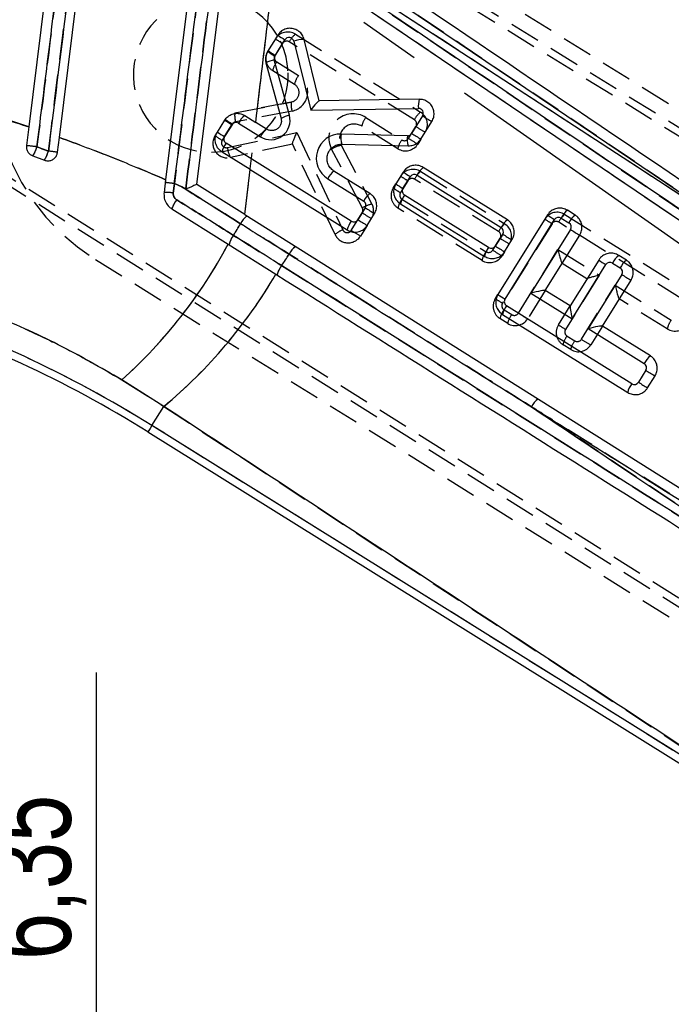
# Model space of a CAD drawing. Extents: x 17 to 198, y 4 to 144.
# Tile 18 of 25: x 51 to 64, y 113 to 134. Entities that reach past the tile are written whole.
import ezdxf

# ---------------------------------------------------------------- set-up
doc = ezdxf.new("R2010")
doc.units = 0
doc.header["$LTSCALE"] = 0.5
doc.linetypes.add('CENTERX2', pattern=[20.32, 12.7, -2.54, 2.54, -2.54])
doc.linetypes.add('HIDDEN', pattern=[1.905, 1.27, -0.635])
doc.layers.get('0').update_dxf_attribs({"linetype": 'CONTINUOUS'})
doc.styles.add('SLDTEXTSTYLE0', font='TXT', dxfattribs={"width": 0.75})
doc.dimstyles.new('SLDDIMSTYLE3', dxfattribs={"dimtxt": 1.75, "dimasz": 1.651, "dimexe": 0, "dimexo": 0.0625, "dimgap": 0.4375, "dimtad": 1, "dimdec": 1, "dimrnd": 1e-09, "dimzin": 12, "dimtxsty": 'SLDTEXTSTYLE0', "dimsah": 1, "dimcen": 0.09, "dimazin": 3, "dimtfac": 1, "dimtdec": 1, "dimtofl": 0, "dimtmove": 0, "dimatfit": 3, "dimtolj": 1, "dimtzin": 12})
doc.dimstyles.new('SLDDIMSTYLE4', dxfattribs={"dimtxt": 1.75, "dimasz": 1.651, "dimexe": 0, "dimexo": 0.0625, "dimgap": 0.4375, "dimtad": 1, "dimdec": 3, "dimrnd": 1e-09, "dimzin": 12, "dimtxsty": 'SLDTEXTSTYLE0', "dimsah": 1, "dimcen": 0.09, "dimazin": 3, "dimtfac": 1, "dimtdec": 3, "dimtmove": 0, "dimatfit": 3, "dimtolj": 1, "dimtzin": 12})

# ---------------------------------------------------------------- blocks, each defined once
blk = doc.blocks.new('_D_6')
at = {"color": 218, "linetype": 'CONTINUOUS'}
for p, q in [((42.526, 143.992), (110.188, 143.992)), ((109.688, 92.715), (109.688, 143.992)), ((101.342, 92.715), (110.188, 92.715))]:
    blk.add_line(p, q, dxfattribs=at)
for points in [[(109.688, 143.992), (109.434, 142.341), (109.942, 142.341)], [(109.688, 92.715), (109.942, 94.366), (109.434, 94.366)]]:
    blk.add_solid(points, dxfattribs=at)
at = {"color": 218, "linetype": 'CONTINUOUS', "insert": (107.432, 119.944, 0.118), "char_height": 1.75, "attachment_point": 1, "rotation": 90, "style": 'SLDTEXTSTYLE0'}
blk.add_mtext('51,3', dxfattribs=at)
blk = doc.blocks.new('_D_9')
at = {"color": 179, "linetype": 'CONTINUOUS'}
for p, q in [((52.298, 109.59), (52.298, 120.049)), ((52.298, 103.24), (52.298, 109.59)), ((52.298, 103.24), (52.298, 100.065))]:
    blk.add_line(p, q, dxfattribs=at)
for points in [[(52.298, 109.59), (52.552, 111.241), (52.044, 111.241)], [(52.298, 103.24), (52.044, 101.589), (52.552, 101.589)]]:
    blk.add_solid(points, dxfattribs=at)
at = {"color": 179, "linetype": 'CONTINUOUS', "char_height": 1.75, "attachment_point": 1, "rotation": 90, "style": 'SLDTEXTSTYLE0'}
for s, insert in [('6,35', (50.015, 114.101, 0.118)), ('%%c', (50.042, 111.462, 0.118))]:
    blk.add_mtext(s, dxfattribs=dict(at, insert=insert))

msp = doc.modelspace()

# ---------------------------------------------------------------- linework, layer by layer
at = {"color": 7, "linetype": 'HIDDEN'}
for p, q in [((75.932, 123.9775), (52.9552, 138.166)), ((76.0143, 124.1096), (53.3225, 138.1125)), ((76.2492, 124.2525), (57.0392, 136.2226)), ((41.4335, 135.8141), (71.5143, 116.8879)), ((71.5966, 117.0199), (41.4616, 135.9673)), ((56.0472, 135.2476), (71.5141, 124.7816)), ((56.4111, 133.245), (58.9988, 131.6326)), ((56.1456, 133.054), (55.9923, 132.8081)), ((58.871, 131.4736), (56.2833, 133.086)), ((56.0243, 132.6703), (56.4763, 132.3887)), ((56.3925, 132.2082), (55.9406, 132.4898)), ((55.1573, 131.6182), (56.3244, 131.842)), ((56.3244, 131.842), (55.6249, 131.7078)), ((56.3401, 131.6564), (55.173, 131.4325)), ((55.1069, 131.3872), (54.8974, 131.051)), ((54.9505, 131.4682), (54.9592, 131.4822)), ((58.5282, 130.8774), (57.7831, 131.3417)), ((57.8668, 131.5223), (58.612, 131.0579)), ((58.7497, 131.0899), (58.903, 131.3359)), ((54.7497, 131.1459), (54.7969, 131.2217)), ((55.0036, 130.9004), (56.4391, 131.213)), ((56.4391, 131.213), (57.3893, 129.1983)), ((56.3482, 130.9729), (55.0682, 130.6942)), ((57.2305, 129.1022), (56.3472, 130.9751)), ((57.3585, 130.9481), (57.9941, 129.7325)), ((59.0058, 131.0765), (58.9415, 130.9734)), ((55.3657, 129.5135), (55.5164, 130.7918)), ((57.7948, 129.6507), (57.1593, 130.8662)), ((59.0012, 130.4052), (60.7401, 129.3217)), ((53.9074, 130.1563), (53.8857, 129.9602)), ((54.0641, 130.0859), (53.9074, 130.1563)), ((58.4347, 130.0633), (58.4875, 130.1482)), ((58.7356, 130.2143), (58.5823, 129.9684)), ((60.6123, 129.1627), (58.8734, 130.2463)), ((54.0641, 130.0859), (54.1423, 130.0396)), ((58.6143, 129.8306), (60.3533, 128.747)), ((57.5646, 129.1881), (57.7911, 129.5515)), ((60.2695, 128.5665), (58.5306, 129.6501)), ((61.983, 129.5179), (64.5707, 127.9055)), ((57.8939, 129.2922), (57.7564, 129.0715)), ((61.7175, 129.327), (60.6928, 127.6825)), ((64.4429, 127.7466), (61.8552, 129.359)), ((60.491, 128.779), (60.6443, 129.025)), ((60.7357, 128.7473), (60.6828, 128.6625)), ((61.0217, 127.4776), (61.8403, 128.7912)), ((61.8403, 128.7912), (62.693, 128.2599)), ((52.2796, 128.5841), (71.4895, 116.614)), ((62.4396, 128.1851), (61.9248, 128.5059)), ((56.0336, 128.2639), (56.0111, 128.2781)), ((62.693, 128.2599), (61.9961, 127.1413)), ((61.5777, 127.9455), (61.2135, 127.361)), ((62.325, 126.9364), (63.022, 128.0549)), ((63.022, 128.0549), (64.1838, 127.3309)), ((60.5451, 127.7775), (60.5967, 127.8604)), ((64.1001, 127.1504), (63.1065, 127.7695)), ((60.7247, 127.5448), (60.884, 127.4456)), ((61.8484, 127.2363), (62.0906, 127.6251)), ((60.8002, 127.265), (60.641, 127.3642)), ((62.7596, 127.2095), (62.5168, 126.8198)), ((62.028, 127.0036), (62.1873, 126.9044)), ((62.1035, 126.7238), (61.9443, 126.8231)), ((52.8203, 126.0979), (53.6891, 125.5482)), ((53.4427, 125.1528), (53.6891, 125.5482)), ((53.6891, 125.5482), (68.2367, 115.9934)), ((68.2527, 115.9244), (53.4427, 125.1528))]:
    msp.add_line(p, q, dxfattribs=at)
at = {"color": 218, "linetype": 'CENTERX2'}
msp.add_line((51.5837, 137.8645), (75.3663, 121.2012), dxfattribs=at)
at = {"color": 7, "linetype": 'CONTINUOUS'}
for p, q in [((51.6802, 137.6212), (50.8974, 131.3282)), ((51.529, 131.1095), (52.3062, 137.3575)), ((54.4682, 136.2011), (53.7263, 130.2363)), ((54.3749, 130.1362), (55.0645, 135.6808)), ((66.5799, 128.4786), (56.0578, 135.3356)), ((71.2612, 124.7115), (56.0215, 135.0329)), ((56.0452, 133.225), (55.8357, 132.8888)), ((56.0428, 133.2072), (56.0186, 133.2475)), ((55.9836, 132.7937), (56.1931, 133.1299)), ((56.3751, 133.101), (56.727, 131.6745)), ((56.9049, 131.8663), (56.5911, 133.1382)), ((55.8009, 132.651), (56.1143, 131.5047)), ((56.2853, 131.5681), (55.972, 132.7144)), ((58.973, 131.8986), (56.9049, 131.8663)), ((55.3636, 131.5639), (55.591, 131.4221)), ((56.727, 131.6745), (58.9543, 131.7093)), ((59.0407, 131.5564), (58.8143, 131.1931)), ((50.8974, 131.3282), (50.8494, 130.9421)), ((54.7971, 131.222), (54.9503, 131.4679)), ((54.945, 131.1268), (55.0982, 131.3728)), ((55.236, 131.4048), (55.688, 131.1231)), ((55.8156, 131.2822), (55.591, 131.4221)), ((59.0059, 131.0766), (59.2323, 131.44)), ((58.7269, 131.146), (57.3556, 131.1809)), ((51.3029, 130.8281), (51.0666, 130.9159)), ((51.4909, 130.8038), (51.529, 131.1095)), ((57.5646, 129.3767), (54.977, 130.9891)), ((57.3724, 130.9703), (58.7436, 130.9354)), ((50.9805, 130.7266), (51.2191, 130.6385)), ((55.4755, 130.4457), (54.893, 130.8087)), ((55.3657, 129.5135), (55.4755, 130.4457)), ((55.4755, 130.4457), (57.4807, 129.1963)), ((57.9513, 129.9514), (57.2061, 130.4158)), ((58.6408, 130.3941), (58.4875, 130.1482)), ((58.9265, 130.331), (60.6654, 129.2474)), ((60.793, 129.4065), (59.0541, 130.4901)), ((53.7263, 130.2363), (53.6936, 129.9737)), ((53.8856, 129.9602), (53.9074, 130.1563)), ((53.9074, 130.1563), (54.0641, 130.0859)), ((55.3657, 129.5135), (54.3749, 130.1362)), ((57.0785, 130.2567), (57.8236, 129.7923)), ((58.6354, 130.0531), (58.7887, 130.299)), ((54.1423, 130.0396), (54.0641, 130.0859)), ((60.4064, 128.8318), (58.6674, 129.9153)), ((58.5835, 129.7349), (60.3224, 128.6514)), ((53.8553, 129.633), (55.0184, 128.902)), ((55.3657, 129.5135), (68.9519, 120.975)), ((57.8556, 129.6546), (57.7024, 129.4086)), ((57.894, 129.2922), (58.0472, 129.5382)), ((61.6227, 129.5069), (60.598, 127.8624)), ((62.1951, 129.5036), (62.0359, 129.6028)), ((60.7459, 127.7673), (61.7706, 129.4117)), ((61.9083, 129.4437), (62.0675, 129.3445)), ((60.6974, 129.1097), (60.5441, 128.8638)), ((62.0995, 129.2068), (61.281, 127.8931)), ((61.5783, 127.9464), (62.2911, 129.0903)), ((55.0184, 128.902), (56.0057, 128.2815)), ((60.7357, 128.7473), (60.889, 128.9933)), ((62.6828, 128.5754), (62.0916, 127.6266)), ((62.1337, 127.3617), (62.8307, 128.4803)), ((62.9684, 128.5122), (63.1276, 128.413)), ((63.2552, 128.5721), (63.096, 128.6713)), ((63.1596, 128.2753), (62.4627, 127.1568)), ((62.76, 127.2101), (63.3512, 128.1589)), ((61.281, 127.8931), (62.1337, 127.3617)), ((62.0916, 127.6266), (61.5783, 127.9464)), ((63.3655, 126.0171), (60.7779, 127.6295)), ((60.6939, 127.4491), (63.2816, 125.8367)), ((62.4627, 127.1568), (63.6245, 126.4328)), ((63.7521, 126.5919), (62.76, 127.2101)), ((63.6565, 126.295), (63.5033, 126.0491)), ((53.6891, 125.5482), (52.8203, 126.0979)), ((63.6948, 125.9327), (63.8481, 126.1786)), ((53.4427, 125.1528), (53.6891, 125.5482)), ((53.3601, 125.0203), (68.2721, 115.7284)), ((68.2527, 115.9244), (53.4427, 125.1528))]:
    msp.add_line(p, q, dxfattribs=at)
at = {"color": 7, "linetype": 'CONTINUOUS', "flags": 128}
msp.add_lwpolyline([(56.1682, 135.5114), (62.8472, 131.0003), (64.7883, 129.689), (66.5799, 128.4786)], dxfattribs=at)
at = {"color": 7, "linetype": 'HIDDEN', "flags": 128}
msp.add_lwpolyline([(66.5799, 128.4786), (59.9011, 132.9903), (56.1682, 135.5114)], dxfattribs=at)
at = {"color": 8, "linetype": 'CONTINUOUS', "flags": 128}
msp.add_lwpolyline([(53.4427, 125.1528), (53.4066, 125.0949), (53.3808, 125.0535), (53.3653, 125.0286), (53.3601, 125.0203)], dxfattribs=at)
at = {"color": 7, "linetype": 'HIDDEN'}
for centre, radius, start, end in [((54.6594, 132.4033), 4.5, 58.07214, 238.07214), ((54.6594, 132.4033), 1.6, 31.84183, 3.07214), ((56.2525, 132.9904), 0.3, 58.07214, 148.07214), ((54.6594, 132.4033), 1.6, 3.07214, 30.15928), ((56.6787, 132.899), 0.4374, 127.71003, 154.6793), ((57.8677, 135.8942), 3.3215, 235.73996, 238.76929), ((56.2304, 133.0012), 0.1, 58.07214, 148.07214), ((56.0992, 132.7444), 0.3, 148.07214, 238.07214), ((57.7128, 135.6458), 3.3186, 235.73913, 238.77114), ((56.0772, 132.7552), 0.1, 148.07214, 238.07214), ((56.3561, 132.4068), 0.4237, 141.54006, 168.70433), ((56.2647, 132.0492), 0.4, 280.85752, 58.07214), ((56.808, 132.1252), 0.4237, 141.53943, 168.70451), ((56.2868, 132.0384), 0.2, 280.85752, 58.07214), ((56.7967, 131.7883), 0.4753, 173.50792, 196.11138), ((55.6296, 131.5644), 0.4753, 173.50837, 196.1116), ((57.6023, 131.0979), 0.5, 58.07214, 207.60256), ((59.2664, 131.2865), 0.4374, 127.71277, 154.6772), ((58.8401, 131.378), 0.3, 328.07214, 58.07214), ((56.8311, 134.2305), 3.3252, 235.74199, 238.76795), ((55.1918, 131.3343), 0.1, 100.85752, 148.07214), ((57.6244, 131.0871), 0.3, 58.07214, 207.60256), ((58.1985, 131.2588), 0.4237, 141.53921, 168.70521), ((58.8181, 131.3887), 0.1, 328.07214, 58.07214), ((61.3959, 135.2217), 4.6168, 237.31857, 240.10422), ((55.0043, 130.9873), 0.3, 148.07214, 282.28661), ((56.6195, 133.8911), 3.3215, 235.73977, 238.76914), ((49.2458, 116.7437), 14.2887, 82.67883, 83.55637), ((50.3854, 131.1118), 0.7088, 327.08556, 343.95466), ((54.9823, 130.9981), 0.1, 148.07214, 282.28661), ((57.4719, 130.3888), 0.5707, 101.4534, 123.21623), ((58.9437, 130.7944), 0.4237, 141.53921, 168.70521), ((58.6869, 131.132), 0.3, 238.07214, 328.07214), ((58.6648, 131.1428), 0.1, 238.07214, 328.07214), ((61.2449, 134.9796), 4.6212, 237.3199, 240.10289), ((50.5032, 131.0679), 0.8349, 329.0445, 343.30654), ((49.9994, 119.9818), 10.9244, 82.15265, 83.1472), ((55.5871, 130.97), 0.5877, 186.80303, 207.99264), ((58.8425, 130.1506), 0.3, 58.07214, 148.07214), ((60.4561, 133.052), 3.3185, 235.73894, 238.77099), ((59.2687, 130.0592), 0.4374, 127.71112, 154.6782), ((53.097, 124.0082), 6.2012, 82.49149, 84.24369), ((58.8205, 130.1614), 0.1, 58.07214, 148.07214), ((53.7248, 129.0405), 0.9337, 80.08232, 91.91862), ((58.6893, 129.9047), 0.3, 148.07214, 238.07214), ((60.3051, 132.8095), 3.3226, 235.74098, 238.76928), ((58.6672, 129.9155), 0.1, 148.07214, 238.07214), ((54.5315, 129.3944), 0.7171, 143.50113, 160.56877), ((58.1074, 129.1733), 0.5706, 101.45237, 123.21616), ((57.7282, 129.5935), 0.3, 328.07214, 27.60256), ((58.9461, 129.5671), 0.4237, 141.53921, 168.70521), ((57.7062, 129.6043), 0.1, 328.07214, 27.60256), ((60.2869, 133.4422), 4.6225, 237.32017, 240.10237), ((61.8244, 129.2633), 0.3, 58.07214, 148.07214), ((62.2506, 129.1719), 0.4374, 127.71093, 154.67884), ((29.1479, 144.9503), 30.444, 328.59156, 329.12325), ((55.6487, 129.1532), 0.41, 125.71874, 154.97559), ((61.0077, 128.9756), 0.4374, 127.71203, 154.67754), ((60.5815, 129.0671), 0.3, 328.07214, 58.07214), ((63.4395, 132.1671), 3.3213, 235.74024, 238.7697), ((61.8023, 129.2741), 0.1, 58.07214, 148.07214), ((55.4626, 128.8116), 0.4297, 140.50159, 169.68763), ((57.5557, 128.7441), 0.4837, 110.1129, 132.23953), ((57.5018, 129.2302), 0.3, 205.24976, 328.07214), ((57.4798, 129.241), 0.1, 205.24976, 328.07214), ((60.0602, 133.0783), 4.6218, 237.31997, 240.10257), ((60.5594, 129.0778), 0.1, 328.07214, 58.07214), ((46.0269, 133.6867), 10.1853, 311.83474, 331.98094), ((63.136, 132.909), 4.6146, 237.31791, 240.10488), ((30.4354, 145.5862), 30.8755, 326.31062, 326.83494), ((56.656, 128.5202), 0.4138, 125.93869, 154.9098), ((60.685, 128.4835), 0.4237, 141.53921, 168.70521), ((60.4061, 128.8319), 0.1, 238.07214, 328.07214), ((62.9862, 132.6687), 4.6212, 237.3199, 240.10289), ((60.4282, 128.8211), 0.3, 238.07214, 328.07214), ((47.0473, 133.5261), 10.3807, 309.7784, 329.65368), ((56.4677, 128.1799), 0.4421, 140.70076, 169.03991), ((40.4206, 104.2546), 24.6235, 58.07214, 72.07214), ((60.7997, 127.6189), 0.3, 148.07214, 238.07214), ((62.4169, 130.5258), 3.3252, 235.74199, 238.76795), ((60.7776, 127.6297), 0.1, 148.07214, 238.07214), ((61.0565, 127.2813), 0.4237, 141.54012, 168.70475), ((60.9368, 127.5304), 0.1, 238.07214, 328.07214), ((63.5152, 131.3645), 4.618, 237.31936, 240.10424), ((61.2157, 127.1821), 0.4237, 141.54012, 168.70475), ((60.9589, 127.5197), 0.3, 238.07214, 328.07214), ((64.5156, 127.0674), 0.4237, 141.54015, 168.70448), ((62.103, 127.0777), 0.3, 148.07214, 238.07214), ((63.7181, 129.9814), 3.3214, 235.74033, 238.76977), ((62.0809, 127.0885), 0.1, 148.07214, 238.07214), ((64.2588, 127.405), 0.3, 238.07214, 328.07214), ((62.3598, 126.7401), 0.4237, 141.53935, 168.70528), ((62.519, 126.6409), 0.4237, 141.53952, 168.70466), ((62.2401, 126.9893), 0.1, 238.07214, 328.07214), ((64.8205, 130.8266), 4.6218, 237.32004, 240.10263), ((62.2622, 126.9785), 0.3, 238.07214, 328.07214), ((61.6772, 125.3607), 0.4224, 125.94063, 155.09243)]:
    msp.add_arc(centre, radius, start, end, dxfattribs=at)
at = {"color": 7, "linetype": 'CONTINUOUS'}
for centre, radius, start, end in [((57.9211, 135.9796), 3.3327, 235.74458, 238.76826), ((56.278, 133.077), 0.1, 13.85768, 148.07214), ((56.6063, 132.4053), 0.7331, 91.18545, 108.38232), ((57.7116, 135.6433), 3.3327, 235.74458, 238.76826), ((56.0685, 132.7408), 0.1, 148.07214, 195.28677), ((56.0783, 132.165), 0.5596, 100.94593, 119.71042), ((59.3972, 131.7611), 0.446, 162.04046, 186.67143), ((55.635, 131.2154), 0.4417, 127.91904, 154.61546), ((55.8995, 131.4626), 0.4, 238.07214, 15.28677), ((56.3916, 131.0187), 0.5596, 100.94544, 119.71091), ((58.9558, 131.6093), 0.1, 328.07214, 90.89452), ((61.5312, 135.4387), 4.6124, 237.31996, 240.10501), ((56.8262, 134.2224), 3.3326, 235.7444, 238.76812), ((55.1831, 131.3199), 0.1, 58.07214, 148.07214), ((56.6729, 133.9765), 3.3326, 235.7444, 238.76812), ((55.0299, 131.074), 0.1, 148.07214, 238.07214), ((56.087, 130.9338), 0.4417, 127.91904, 154.61546), ((57.3429, 130.681), 0.5, 88.54173, 238.07214), ((57.853, 131.1145), 0.5018, 172.39367, 196.69805), ((59.2242, 131.0795), 0.5017, 172.39265, 196.69858), ((58.7294, 131.2459), 0.1, 268.54173, 328.07214), ((61.3029, 135.0723), 4.6089, 237.31849, 240.10566), ((49.2458, 116.7437), 14.2887, 82.67883, 83.55637), ((50.3854, 131.1118), 0.7088, 327.08556, 343.95466), ((55.3123, 130.7233), 0.4278, 141.6012, 168.49447), ((50.5032, 131.0679), 0.8349, 329.0445, 343.30654), ((49.9994, 119.9818), 10.9244, 82.15265, 83.1472), ((57.4775, 130.0673), 0.4417, 127.91898, 154.61593), ((60.5136, 133.144), 3.327, 235.74203, 238.77082), ((58.8736, 130.2461), 0.1, 58.07214, 148.07214), ((59.3255, 130.1417), 0.4416, 127.91763, 154.61728), ((53.097, 124.0082), 6.2012, 82.49149, 84.24369), ((60.3634, 132.9028), 3.3327, 235.74458, 238.76826), ((53.7246, 129.0404), 0.9338, 80.06938, 91.90479), ((58.2227, 129.603), 0.4417, 127.91898, 154.61593), ((59.0027, 129.6496), 0.4278, 141.59999, 168.49522), ((58.7203, 130.0002), 0.1, 148.07214, 238.07214), ((54.5312, 129.3946), 0.7167, 143.49721, 160.57268), ((57.7708, 129.7075), 0.1, 328.07214, 58.07214), ((60.3448, 133.5348), 4.61, 237.31924, 240.10573), ((63.4985, 132.2614), 3.3326, 235.7444, 238.76812), ((62.3074, 129.2544), 0.4417, 127.91871, 154.6158), ((62.4666, 129.1552), 0.4417, 127.91871, 154.6158), ((29.1479, 144.9503), 30.444, 328.59156, 329.12325), ((55.6487, 129.1532), 0.41, 125.71874, 154.97559), ((57.8999, 129.1109), 0.4278, 141.60062, 168.49504), ((57.6175, 129.4615), 0.1, 238.07214, 328.07214), ((60.1905, 133.287), 4.6079, 237.3182, 240.10596), ((61.0644, 129.0581), 0.4416, 127.91796, 154.6172), ((61.8554, 129.3589), 0.1, 58.07214, 148.07214), ((62.0147, 129.2596), 0.1, 328.07214, 58.07214), ((55.4626, 128.8116), 0.4297, 140.50159, 169.68763), ((60.6125, 129.1626), 0.1, 328.07214, 58.07214), ((63.1889, 132.9936), 4.6143, 237.32014, 240.10402), ((64.592, 133.0922), 4.6162, 237.32063, 240.1034), ((46.0269, 133.6867), 10.1853, 311.83474, 331.98094), ((30.4354, 145.5862), 30.8755, 326.31062, 326.83494), ((56.656, 128.5202), 0.4138, 125.93869, 154.9098), ((60.7416, 128.566), 0.4278, 141.60091, 168.49476), ((60.4593, 128.9166), 0.1, 238.07214, 328.07214), ((63.0367, 132.7495), 4.6165, 237.3208, 240.10336), ((64.5586, 131.3299), 3.3326, 235.74449, 238.76819), ((62.9155, 128.4274), 0.1, 58.07214, 148.07214), ((63.3675, 128.3229), 0.4417, 127.91901, 154.6157), ((63.5267, 128.2237), 0.4417, 127.91901, 154.6157), ((47.0473, 133.5261), 10.3807, 309.7784, 329.65368), ((56.4677, 128.1799), 0.4421, 140.70076, 169.03991), ((63.0747, 128.3282), 0.1, 328.07214, 58.07214), ((65.6494, 132.1565), 4.6112, 237.3196, 240.10537), ((62.4732, 130.6159), 3.3314, 235.74384, 238.76867), ((40.4206, 104.2546), 24.6235, 58.07214, 72.07214), ((60.8307, 127.7144), 0.1, 148.07214, 238.07214), ((40.4206, 104.2546), 24.4673, 58.07214, 72.07214), ((61.1131, 127.3638), 0.4278, 141.60091, 168.49476), ((64.0236, 126.2434), 0.4417, 127.91908, 154.61563), ((63.5716, 126.3479), 0.1, 328.07214, 58.07214), ((66.1469, 130.1771), 4.6122, 237.3199, 240.10506), ((63.4184, 126.102), 0.1, 238.07214, 328.07214), ((65.9918, 129.9282), 4.6087, 237.31843, 240.10572), ((63.7008, 125.7514), 0.4278, 141.60077, 168.49489), ((61.6772, 125.3607), 0.4224, 125.94063, 155.09243)]:
    msp.add_arc(centre, radius, start, end, dxfattribs=at)
for centre, major_axis, ratio, start_param, end_param in [((56.7488, 131.6639), (0.1556, 0.2019), 0.0933662, 0.0741795, 1.5899797), ((61.3028, 127.8825), (0.2751, 0.0639), 0.0543519, 0.0542985, 1.6376147), ((62.1555, 127.3511), (-0.0638, 0.2749), 0.066918, 0.0668184, 1.5164979), ((62.4845, 127.1461), (0.2751, 0.0639), 0.0543519, 0.0542985, 1.6376147)]:
    msp.add_ellipse(centre, major_axis=major_axis, ratio=ratio, start_param=start_param, end_param=end_param, dxfattribs=at)
at = {"color": 7, "linetype": 'HIDDEN'}
for centre, major_axis, ratio, start_param, end_param in [((56.4612, 131.2022), (0.1127, 0.2286), 0.0963336, 1.5710622, 3.0650646), ((61.8623, 128.7804), (-0.0638, 0.2749), 0.0675785, 1.5158423, 3.0741167), ((62.7151, 128.2491), (0.2751, 0.0639), 0.0550094, 1.6382723, 3.0866387), ((63.044, 128.0441), (-0.0638, 0.2749), 0.0675785, 1.5158423, 3.0741167)]:
    msp.add_ellipse(centre, major_axis=major_axis, ratio=ratio, start_param=start_param, end_param=end_param, dxfattribs=at)
at = {"color": 7, "linetype": 'CONTINUOUS'}
for points, knots in [([(57.757, 138.7536), (62.7688, 135.5397), (68.6656, 131.7583), (74.5624, 127.9723), (75.4473, 127.4041)], [0, 0, 0, 0, 0.8499379, 1, 1, 1, 1]), ([(51.0666, 130.9159), (51.0834, 131.0502), (51.1671, 131.7217), (51.4606, 134.0768), (51.7373, 136.2977), (51.9472, 137.9814)], [0, 0, 0, 0, 0.0570206, 0.2851024, 1, 1, 1, 1]), ([(52.1828, 137.8887), (52.166, 137.7544), (52.0824, 137.083), (51.7891, 134.7294), (51.5125, 132.5102), (51.3029, 130.8281)], [0, 0, 0, 0, 0.0570603, 0.2853009, 1, 1, 1, 1]), ([(53.9074, 130.1563), (53.9241, 130.2905), (54.0078, 130.962), (54.2548, 132.9439), (54.485, 134.7914), (54.6483, 136.1018)], [0, 0, 0, 0, 0.06776, 0.3388002, 1, 1, 1, 1]), ([(54.8818, 135.9736), (54.7556, 134.9608), (54.5095, 132.9862), (54.263, 131.0083), (54.1427, 130.043), (54.1423, 130.0396)], [0, 0, 0, 0, 0.51202214, 0.99826574, 1, 1, 1, 1]), ([(71.9343, 125.1041), (69.7096, 126.6112), (64.4939, 130.1446), (59.2776, 133.6766), (56.2862, 135.7021)], [0, 0, 0, 0, 0.4265382, 1, 1, 1, 1]), ([(71.5141, 124.7816), (71.0843, 125.0724), (65.9282, 128.5614), (60.7729, 132.0499), (56.0472, 135.2476)], [0, 0, 0, 0, 0.08335834, 1, 1, 1, 1]), ([(55.591, 131.4221), (55.6824, 132.192), (55.8253, 133.3957), (55.9695, 134.5992), (56.0215, 135.0329)], [0, 0, 0, 0, 0.6395912, 1, 1, 1, 1]), ([(56.5911, 133.1382), (56.5798, 133.1702), (56.5572, 133.2341), (56.4856, 133.3087), (56.3954, 133.3569), (56.2932, 133.3722), (56.192, 133.3522), (56.1036, 133.3021), (56.0641, 133.2499), (56.0452, 133.225)], [0, 0, 0, 0, 0.14347323, 0.28691083, 0.43129204, 0.57671842, 0.72249421, 0.86775804, 1, 1, 1, 1]), ([(55.8357, 132.8888), (55.8209, 132.8587), (55.7912, 132.7986), (55.787, 132.7137), (55.7976, 132.6662), (55.8009, 132.651)], [0, 0, 0, 0, 0.4054411, 0.8108986, 1, 1, 1, 1]), ([(48.6692, 131.9911), (49.0403, 131.8911), (49.784, 131.6907), (50.5257, 131.4492), (50.8974, 131.3282)], [0, 0, 0, 0, 0.498877, 1, 1, 1, 1]), ([(59.2323, 131.44), (59.2472, 131.4701), (59.2771, 131.5303), (59.2811, 131.633), (59.2535, 131.7306), (59.1946, 131.8141), (59.1114, 131.8734), (59.0328, 131.8972), (58.986, 131.8983), (58.973, 131.8986)], [0, 0, 0, 0, 0.1553651, 0.3107353, 0.466143, 0.6223931, 0.7799639, 0.9387703, 1, 1, 1, 1]), ([(54.9503, 131.4679), (54.971, 131.4947), (55.0122, 131.5484), (55.1033, 131.5973), (55.2036, 131.6148), (55.2944, 131.6009), (55.3439, 131.5744), (55.3636, 131.5639)], [0, 0, 0, 0, 0.213556, 0.4270783, 0.6414996, 0.8572829, 1, 1, 1, 1]), ([(56.1143, 131.5047), (56.118, 131.4826), (56.1256, 131.4385), (56.1086, 131.3721), (56.0723, 131.3151), (56.0189, 131.2731), (55.9546, 131.2509), (55.8861, 131.2512), (55.8399, 131.2675), (55.8181, 131.2807), (55.8156, 131.2822)], [0, 0, 0, 0, 0.1390902, 0.2781975, 0.4170725, 0.5564507, 0.6969824, 0.8388274, 0.981579, 1, 1, 1, 1]), ([(54.893, 130.8087), (54.8662, 130.8293), (54.8124, 130.8707), (54.7634, 130.9623), (54.7462, 131.0629), (54.7603, 131.1534), (54.7866, 131.2025), (54.7971, 131.222)], [0, 0, 0, 0, 0.2154418, 0.430921, 0.645534, 0.8592269, 1, 1, 1, 1]), ([(50.8494, 130.9421), (50.8488, 130.9192), (50.8475, 130.8735), (50.8748, 130.8092), (50.9194, 130.7561), (50.9602, 130.7364), (50.9805, 130.7266)], [0, 0, 0, 0, 0.25159443, 0.50325197, 0.75331305, 1, 1, 1, 1]), ([(51.529, 131.1095), (51.8982, 130.9739), (52.6383, 130.7021), (53.3631, 130.3918), (53.7263, 130.2363)], [0, 0, 0, 0, 0.4989182, 1, 1, 1, 1]), ([(57.2061, 130.4158), (57.1791, 130.4365), (57.1253, 130.4779), (57.0763, 130.5696), (57.0589, 130.6706), (57.0763, 130.7715), (57.1255, 130.8607), (57.2012, 130.9283), (57.2878, 130.9661), (57.3468, 130.969), (57.3724, 130.9703)], [0, 0, 0, 0, 0.1299928, 0.2600216, 0.3891618, 0.5172127, 0.644764, 0.7726072, 0.901395, 1, 1, 1, 1]), ([(58.7436, 130.9354), (58.7774, 130.9379), (58.8451, 130.943), (58.9402, 130.9928), (58.9836, 131.0482), (59.0059, 131.0766)], [0, 0, 0, 0, 0.3272236, 0.6545188, 1, 1, 1, 1]), ([(51.2191, 130.6385), (51.2413, 130.6327), (51.2857, 130.6211), (51.3546, 130.6328), (51.416, 130.665), (51.4632, 130.7166), (51.485, 130.7666), (51.4898, 130.7966), (51.4909, 130.8038)], [0, 0, 0, 0, 0.1865165, 0.3729626, 0.5611249, 0.7506839, 0.9397658, 1, 1, 1, 1]), ([(59.0541, 130.4901), (59.0234, 130.5052), (58.9621, 130.5355), (58.8575, 130.5387), (58.759, 130.509), (58.6849, 130.4559), (58.6529, 130.4112), (58.6408, 130.3941)], [0, 0, 0, 0, 0.2171313, 0.4342593, 0.6513363, 0.8671936, 1, 1, 1, 1]), ([(54.3746, 130.1364), (54.3717, 130.1362), (54.3659, 130.1356), (54.3344, 130.1237), (54.2888, 130.1044), (54.227, 130.077), (54.1783, 130.0537), (54.1504, 130.0411), (54.1469, 130.0398), (54.1446, 130.0391), (54.143, 130.0393), (54.1425, 130.0395), (54.1423, 130.0396)], [0, 0, 0, 0, 0.1705771, 0.3407958, 0.5201225, 0.7256856, 0.9635425, 0.977747, 0.9864737, 0.9952566, 0.9982715, 1, 1, 1, 1]), ([(58.4875, 130.1482), (58.4726, 130.1181), (58.4428, 130.0579), (58.4387, 129.9552), (58.4665, 129.8581), (58.5186, 129.7819), (58.5645, 129.7487), (58.5835, 129.7349)], [0, 0, 0, 0, 0.2122336, 0.4244704, 0.6367245, 0.8501673, 1, 1, 1, 1]), ([(53.6936, 129.9737), (53.6926, 129.9339), (53.6906, 129.8543), (53.738, 129.7428), (53.7995, 129.6709), (53.8437, 129.6408), (53.8553, 129.633)], [0, 0, 0, 0, 0.2977853, 0.5955029, 0.8947515, 1, 1, 1, 1]), ([(53.9551, 129.8209), (53.9502, 129.8242), (53.9317, 129.8367), (53.9058, 129.8661), (53.8853, 129.9115), (53.8855, 129.944), (53.8856, 129.9602)], [0, 0, 0, 0, 0.10797663, 0.40959293, 0.70686148, 1, 1, 1, 1]), ([(54.0641, 130.0859), (54.1786, 130.0144), (54.5842, 129.761), (54.9876, 129.5082), (55.2771, 129.3267)], [0, 0, 0, 0, 0.2822011, 1, 1, 1, 1]), ([(58.0472, 129.5382), (58.0621, 129.5682), (58.0919, 129.6284), (58.096, 129.7311), (58.0683, 129.8283), (58.0162, 129.9044), (57.9702, 129.9377), (57.9513, 129.9514)], [0, 0, 0, 0, 0.2121928, 0.4243969, 0.6366236, 0.8500547, 1, 1, 1, 1]), ([(55.131, 129.0849), (55.0173, 129.1562), (54.6266, 129.4012), (54.2337, 129.6468), (53.9551, 129.8209)], [0, 0, 0, 0, 0.29098665, 1, 1, 1, 1]), ([(62.0359, 129.6028), (62.0053, 129.6179), (61.944, 129.6482), (61.8394, 129.6514), (61.741, 129.6218), (61.6668, 129.5687), (61.6349, 129.524), (61.6227, 129.5069)], [0, 0, 0, 0, 0.2170676, 0.4341339, 0.6510382, 0.8666711, 1, 1, 1, 1]), ([(62.2911, 129.0903), (62.306, 129.1204), (62.3359, 129.1807), (62.3399, 129.2834), (62.3121, 129.3807), (62.26, 129.4567), (62.214, 129.49), (62.1951, 129.5036)], [0, 0, 0, 0, 0.2123356, 0.4246652, 0.6371733, 0.8509383, 1, 1, 1, 1]), ([(55.2771, 129.3267), (55.3907, 129.2554), (55.7256, 129.0454), (56.0602, 128.8348), (56.2812, 128.6957)], [0, 0, 0, 0, 0.3393366, 1, 1, 1, 1]), ([(57.4807, 129.1963), (57.5114, 129.1811), (57.5727, 129.1509), (57.6774, 129.1477), (57.7759, 129.1774), (57.85, 129.2305), (57.8818, 129.2752), (57.894, 129.2922)], [0, 0, 0, 0, 0.21726732, 0.43453057, 0.65176451, 0.8677011, 1, 1, 1, 1]), ([(60.889, 128.9933), (60.9039, 129.0234), (60.9337, 129.0836), (60.9378, 129.1863), (60.91, 129.2835), (60.8579, 129.3596), (60.8119, 129.3929), (60.793, 129.4065)], [0, 0, 0, 0, 0.2122659, 0.4245379, 0.6369348, 0.8505855, 1, 1, 1, 1]), ([(56.1256, 128.4599), (56.012, 128.5314), (55.6806, 128.74), (55.349, 128.9481), (55.131, 129.0849)], [0, 0, 0, 0, 0.3425895, 1, 1, 1, 1]), ([(56.2812, 128.6957), (56.3947, 128.6242), (56.9623, 128.2667), (58.6334, 127.2143), (60.1908, 126.2335), (61.2942, 125.5386)], [0, 0, 0, 0, 0.0679252, 0.3396264, 1, 1, 1, 1]), ([(60.3224, 128.6514), (60.3531, 128.6362), (60.4144, 128.606), (60.519, 128.6028), (60.6175, 128.6325), (60.6916, 128.6855), (60.7235, 128.7303), (60.7357, 128.7473)], [0, 0, 0, 0, 0.217204, 0.4344067, 0.6514672, 0.8671803, 1, 1, 1, 1]), ([(63.096, 128.6713), (63.0654, 128.6865), (63.0041, 128.7167), (62.8996, 128.7199), (62.8011, 128.6903), (62.7269, 128.6373), (62.695, 128.5925), (62.6828, 128.5754)], [0, 0, 0, 0, 0.2170753, 0.4341519, 0.6510183, 0.8665723, 1, 1, 1, 1]), ([(63.3512, 128.1589), (63.3661, 128.189), (63.396, 128.2492), (63.4, 128.352), (63.3722, 128.4492), (63.32, 128.5253), (63.2741, 128.5585), (63.2552, 128.5721)], [0, 0, 0, 0, 0.2123251, 0.4246471, 0.6371959, 0.8510399, 1, 1, 1, 1]), ([(56.0057, 128.2815), (58.278, 126.8534), (62.57, 124.156), (66.8593, 121.4603), (68.8778, 120.1917)], [0, 0, 0, 0, 0.5294046, 1, 1, 1, 1]), ([(68.9604, 120.3765), (67.0659, 121.5697), (62.7892, 124.2633), (58.5095, 126.9585), (56.1256, 128.4599)], [0, 0, 0, 0, 0.4429611, 1, 1, 1, 1]), ([(52.8203, 126.0979), (52.387, 126.3469), (51.512, 126.8498), (50.2602, 127.4071), (49.1288, 127.8309), (48.4721, 128.0238), (48.142, 128.1208)], [0, 0, 0, 0, 0.2931854, 0.5919538, 0.7949194, 1, 1, 1, 1]), ([(60.598, 127.8624), (60.583, 127.8323), (60.5532, 127.7721), (60.5491, 127.6694), (60.5769, 127.5722), (60.629, 127.4961), (60.675, 127.4628), (60.6939, 127.4491)], [0, 0, 0, 0, 0.2121676, 0.4243411, 0.6366259, 0.8502064, 1, 1, 1, 1]), ([(63.8481, 126.1786), (63.863, 126.2087), (63.8928, 126.2689), (63.8969, 126.3717), (63.8691, 126.4689), (63.817, 126.545), (63.771, 126.5782), (63.7521, 126.5919)], [0, 0, 0, 0, 0.21221834, 0.42443262, 0.6369276, 0.85081208, 1, 1, 1, 1]), ([(63.2816, 125.8367), (63.3122, 125.8216), (63.3736, 125.7913), (63.4781, 125.7881), (63.5766, 125.8178), (63.6507, 125.8709), (63.6827, 125.9156), (63.6948, 125.9327)], [0, 0, 0, 0, 0.2172666, 0.4345378, 0.6515065, 0.8669771, 1, 1, 1, 1]), ([(68.2367, 115.9934), (68.022, 116.1346), (63.1777, 119.3213), (58.3259, 122.5053), (53.6891, 125.5482)], [0, 0, 0, 0, 0.0443182, 1, 1, 1, 1]), ([(61.2942, 125.5386), (61.8829, 125.1449), (64.4552, 123.4243), (67.0195, 121.6939), (68.997, 120.3596)], [0, 0, 0, 0, 0.2288566, 1, 1, 1, 1]), ([(61.2942, 125.5386), (61.4077, 125.4673), (61.9757, 125.1107), (64.5418, 123.4996), (66.994, 121.9605), (68.992, 120.7065)], [0, 0, 0, 0, 0.0442621, 0.2213105, 1, 1, 1, 1])]:
    msp.add_open_spline(points, degree=3, knots=knots, dxfattribs=at)
at = {"color": 7, "linetype": 'HIDDEN'}
for points, knots in [([(75.4473, 127.4041), (74.5624, 127.9723), (68.6656, 131.7583), (62.7688, 135.5397), (57.757, 138.7536)], [0, 0, 0, 0, 0.1500621, 1, 1, 1, 1]), ([(51.9472, 137.9814), (51.9304, 137.8472), (51.8468, 137.1757), (51.5533, 134.8205), (51.2765, 132.5996), (51.0666, 130.9159)], [0, 0, 0, 0, 0.05702061, 0.2851027, 1, 1, 1, 1]), ([(51.3029, 130.8281), (51.4475, 131.9884), (51.7408, 134.3419), (52.0341, 136.6954), (52.1828, 137.8887)], [0, 0, 0, 0, 0.4929881, 1, 1, 1, 1]), ([(54.6483, 136.1018), (54.6316, 135.9676), (54.5479, 135.2961), (54.3009, 133.3142), (54.0707, 131.4667), (53.9074, 130.1563)], [0, 0, 0, 0, 0.0677601, 0.3388006, 1, 1, 1, 1]), ([(54.1423, 130.0396), (54.1427, 130.043), (54.263, 131.0083), (54.5095, 132.9862), (54.7556, 134.9608), (54.8818, 135.9736)], [0, 0, 0, 0, 0.0017343, 0.4879779, 1, 1, 1, 1]), ([(56.0578, 135.3356), (58.3097, 133.8716), (61.8193, 131.59), (65.324, 129.2995), (66.5799, 128.4786)], [0, 0, 0, 0, 0.6416467, 1, 1, 1, 1]), ([(55.6249, 131.7078), (55.705, 132.3825), (55.8367, 133.4909), (55.9695, 134.5992), (56.0215, 135.0329)], [0, 0, 0, 0, 0.6086259, 1, 1, 1, 1]), ([(71.2612, 124.7115), (70.8853, 124.9662), (65.785, 128.4216), (60.6846, 131.8753), (55.9601, 135.0745)], [0, 0, 0, 0, 0.0737026, 1, 1, 1, 1]), ([(50.8974, 131.3282), (50.5637, 131.4372), (49.8222, 131.6793), (49.0783, 131.8805), (48.6692, 131.9911)], [0, 0, 0, 0, 0.45002648, 1, 1, 1, 1]), ([(51.0666, 130.9159), (51.1162, 130.8975), (51.1949, 130.8682), (51.2737, 130.8389), (51.3029, 130.8281)], [0, 0, 0, 0, 0.6295302, 1, 1, 1, 1]), ([(53.7263, 130.2363), (53.3647, 130.3912), (52.6399, 130.7015), (51.8998, 130.9733), (51.529, 131.1095)], [0, 0, 0, 0, 0.49893, 1, 1, 1, 1]), ([(53.8857, 129.9602), (53.8852, 129.9547), (53.8837, 129.933), (53.8913, 129.895), (53.9155, 129.8511), (53.9418, 129.831), (53.9551, 129.8209)], [0, 0, 0, 0, 0.1020496, 0.3978146, 0.6974722, 1, 1, 1, 1]), ([(55.2771, 129.3267), (55.1634, 129.398), (54.7605, 129.6507), (54.3551, 129.9041), (54.0641, 130.0859)], [0, 0, 0, 0, 0.2822002, 1, 1, 1, 1]), ([(53.9551, 129.8209), (54.0695, 129.7495), (54.4626, 129.5038), (54.8537, 129.2587), (55.131, 129.0849)], [0, 0, 0, 0, 0.2909871, 1, 1, 1, 1]), ([(56.2812, 128.6957), (56.1677, 128.7671), (55.8331, 128.9778), (55.4983, 129.1879), (55.2771, 129.3267)], [0, 0, 0, 0, 0.339338, 1, 1, 1, 1]), ([(55.131, 129.0849), (55.2446, 129.0136), (55.5762, 128.8056), (55.9077, 128.597), (56.1256, 128.4599)], [0, 0, 0, 0, 0.3425882, 1, 1, 1, 1]), ([(61.2942, 125.5386), (61.1807, 125.6101), (60.6132, 125.9675), (58.9424, 127.0197), (57.3848, 128.0007), (56.2812, 128.6957)], [0, 0, 0, 0, 0.06792519, 0.33962651, 1, 1, 1, 1]), ([(56.1256, 128.4599), (58.5095, 126.9585), (62.7892, 124.2633), (67.0659, 121.5697), (68.9604, 120.3765)], [0, 0, 0, 0, 0.5570389, 1, 1, 1, 1]), ([(48.142, 128.1208), (48.456, 128.0288), (49.0878, 127.8436), (50.0338, 127.4938), (50.9798, 127.0875), (51.9161, 126.6252), (52.5189, 126.2736), (52.8203, 126.0979)], [0, 0, 0, 0, 0.1951401, 0.3925433, 0.5899597, 0.7949652, 1, 1, 1, 1]), ([(68.997, 120.3596), (66.9172, 121.7627), (64.3527, 123.4929), (61.7804, 125.2134), (61.2942, 125.5386)], [0, 0, 0, 0, 0.810989, 1, 1, 1, 1]), ([(68.992, 120.7065), (68.8785, 120.7778), (66.5641, 122.2301), (63.9981, 123.8409), (61.5455, 125.3808), (61.2942, 125.5386)], [0, 0, 0, 0, 0.04426209, 0.902042, 1, 1, 1, 1])]:
    msp.add_open_spline(points, degree=3, knots=knots, dxfattribs=at)

# ---------------------------------------------------------------- dimensions: what is measured, and where the dimension line sits
at = {"color": 218, "linetype": 'CONTINUOUS'}
dim = msp.add_linear_dim(base=(109.6876, 143.9917), p1=(100.8422, 92.7152), p2=(42.0256, 143.9917), angle=90, dimstyle='SLDDIMSTYLE3', dxfattribs=at)
dim.commit()
dim.dimension.update_dxf_attribs({"geometry": '_D_6', "text_midpoint": (109.6876, 122.9173), "dimtype": 160})
at = {"color": 179, "linetype": 'CONTINUOUS'}
dim = msp.add_linear_dim(base=(52.2977, 109.5902), p1=(35.2317, 103.2402), p2=(35.2317, 109.5902), angle=90, text='%%c<>', dimstyle='SLDDIMSTYLE4', dxfattribs=at)
dim.commit()
dim.dimension.update_dxf_attribs({"geometry": '_D_9', "text_midpoint": (52.2977, 115.7556), "dimtype": 160})

doc.saveas('drawing.dxf')
